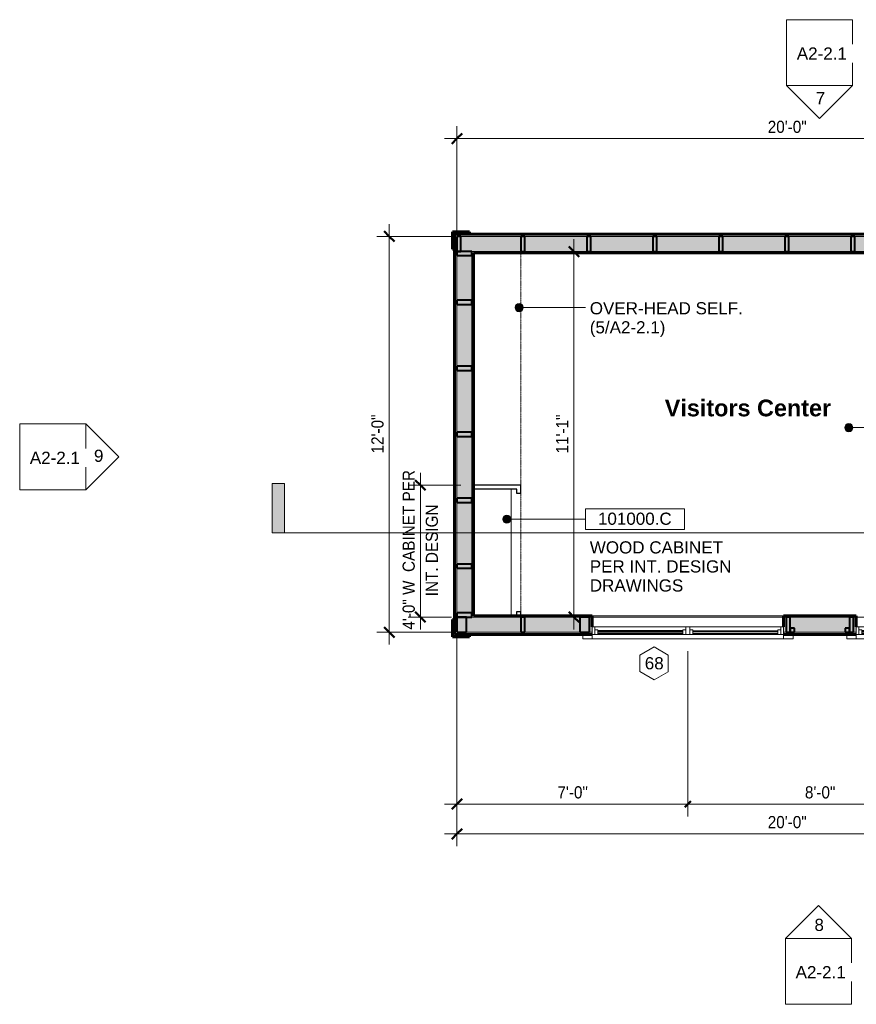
# Model space of a CAD drawing. Header units: inches. Extents: x -369 to 229, y -700 to -329.
# Tile 1 of 3: x -369 to -65, y -700 to -342. Entities that reach past the tile are written whole.
import ezdxf

# ---------------------------------------------------------------- set-up
doc = ezdxf.new("R2010")
doc.units = ezdxf.units.IN
doc.header["$MEASUREMENT"] = 0
doc.linetypes.add('1B Hidden Short', pattern=[0.125, 0.09375, -0.03125])
doc.linetypes.add('3B Center Short', pattern=[0.59375, 0.375, -0.0625, 0.09375, -0.0625])
for name, color, linetype, lineweight in [('A-ANNO-DIMS', 1, 'Continuous', 9), ('A-ANNO-DIMS-48', 1, 'Continuous', 9), ('A-ANNO-NOTE', 2, 'Continuous', 9), ('A-ANNO-SYMB', 6, 'Continuous', 9), ('A-ANNO-TEXT', 2, 'Continuous', 9), ('A-AREA-IDEN', 2, 'Continuous', 9), ('A-DETL', 5, 'Continuous', 9), ('A-GLAZ', 6, 'Continuous', 18), ('A-GLAZ-GLAS', 6, 'Continuous', 40), ('A-GLAZ-IDEN', 6, 'Continuous', 9), ('A-WALL', 2, 'Continuous', 60), ('A-WALL-PATT', 2, 'Continuous', 60), ('I-WALL', 2, 'Continuous', 18), ('S-BEAM', 4, 'Continuous', 9)]:
    doc.layers.add(name, color=color, linetype=linetype, lineweight=lineweight)
doc.styles.add('Arial', font='arial.ttf', dxfattribs={"height": 4.425898})
doc.styles.add('Arial_1', font='arial.ttf', dxfattribs={"width": 0.9, "height": 4.425898})
doc.styles.add('Arial_B', font='arialbd.ttf', dxfattribs={"height": 6.088537})
doc.dimstyles.new('Linear_-_3_32__Arial_2', dxfattribs={"dimscale": 12, "dimtxt": 4.5, "dimasz": 0.3125, "dimexe": 0.375, "dimexo": 0.375, "dimgap": 0.0625, "dimtad": 1, "dimdec": 3, "dimrnd": 0.125, "dimzin": 3, "dimdsep": 46, "dimlunit": 4, "dimtxsty": 'Arial_1', "dimblk1": 'OBLIQUE', "dimblk2": 'OBLIQUE', "dimsah": 1, "dimcen": 0.09, "dimdle": 0.375, "dimazin": 0, "dimtfac": 1, "dimtdec": 3, "dimtix": 1, "dimtmove": 0, "dimatfit": 3, "dimfxl": 1, "dimtvp": 1, "dimfrac": 2, "dimtolj": 1, "dimtzin": 0, "dimarcsym": 2})
doc.dimstyles.new('Linear_-_3_32__Arial_2_1', dxfattribs={"dimscale": 12, "dimtxt": 4.5, "dimasz": 0.1875, "dimexe": 0.375, "dimexo": 0.375, "dimgap": 0.0625, "dimtad": 1, "dimdec": 3, "dimrnd": 0.125, "dimzin": 3, "dimdsep": 46, "dimlunit": 4, "dimtxsty": 'Arial_1', "dimblk1": 'OBLIQUE', "dimblk2": 'OBLIQUE', "dimsah": 1, "dimcen": 0.09, "dimdle": 0.375, "dimazin": 0, "dimtfac": 1, "dimtdec": 3, "dimtix": 1, "dimtmove": 0, "dimatfit": 3, "dimfxl": 1, "dimtvp": 1, "dimfrac": 2, "dimtolj": 1, "dimtzin": 0, "dimarcsym": 2})
doc.dimstyles.new('Linear_-_3_32__Arial_2_3', dxfattribs={"dimscale": 12, "dimtxt": 4.5, "dimasz": 0.1875, "dimexe": 0.375, "dimexo": 0.375, "dimgap": 0.0625, "dimtad": 1, "dimdec": 3, "dimrnd": 0.125, "dimzin": 3, "dimdsep": 46, "dimlunit": 4, "dimtxsty": 'Arial_1', "dimblk1": 'OBLIQUE', "dimblk2": 'OBLIQUE', "dimsah": 1, "dimcen": 0.09, "dimdle": 0.375, "dimazin": 0, "dimtfac": 1, "dimtdec": 3, "dimtix": 1, "dimtmove": 0, "dimatfit": 3, "dimfxl": 1, "dimtvp": 1, "dimfrac": 2, "dimtolj": 1, "dimtzin": 0, "dimarcsym": 2})
doc.dimstyles.new('Linear_-_3_32__Arial_Utility_Plans', dxfattribs={"dimscale": 12, "dimtxt": 4.5, "dimasz": 0.3125, "dimexe": 0.375, "dimexo": 0.375, "dimgap": 0.0625, "dimtad": 1, "dimrnd": 0.25, "dimzin": 3, "dimdsep": 46, "dimlunit": 4, "dimtxsty": 'Arial_1', "dimblk1": 'OBLIQUE', "dimblk2": 'OBLIQUE', "dimsah": 1, "dimcen": 0.09, "dimdle": 0.375, "dimazin": 0, "dimtfac": 1, "dimtix": 1, "dimtmove": 0, "dimatfit": 3, "dimfxl": 1, "dimtvp": 1, "dimfrac": 2, "dimtolj": 1, "dimtzin": 0, "dimarcsym": 2})
pattern_1 = [(135, (0, 0), (-4.006467, -4.006467), [])]
pattern_2 = [(0, (0, 0), (15.36, 3.84), [0.634, -10.886, 0.634, -10.886, -61.44]), (0, (0, 0), (15.36, 3.84), [-23.04, 0.634, -22.406, 0.634, -10.886, -26.88]), (0, (0, 0), (15.36, 3.84), [-57.6, 0.634, -7.046, 0.634, -18.566]), (120, (5.76, 1.92), (-11.005538, 11.38215), [0.634, -10.886, 0.634, -10.886, -61.44]), (120, (5.76, 1.92), (-11.005538, 11.38215), [-23.04, 0.634, -22.406, 0.634, -10.886, -26.88]), (120, (5.76, 1.92), (-11.005538, 11.38215), [-57.6, 0.634, -7.046, 0.634, -18.566]), (240, (7.68, 9.6), (-4.354462, -15.22215), [0.634, -10.886, 0.634, -10.886, -61.44]), (240, (7.68, 9.6), (-4.354462, -15.22215), [-23.04, 0.634, -22.406, 0.634, -10.886, -26.88]), (240, (7.68, 9.6), (-4.354462, -15.22215), [-57.6, 0.634, -7.046, 0.634, -18.566])]
pattern_3 = [(45, (0, 0), (-4.006467, 4.006467), []), (135, (0, 0), (-4.006467, -4.006467), [])]

# ---------------------------------------------------------------- blocks, each defined once
blk = doc.blocks.new('Double Casement - _2_211510CS-2777844-First Floor Plan Visitors Center')
at = {"layer": 'A-GLAZ'}
for p, q in [((-34.75, 4.94), (-38.25, 4.94)), ((-38.25, 4.94), (-38.25, 3.44)), ((-34.75, 3.44), (-34.75, 4.94)), ((-34.75, 4.94), (34.75, 4.94)), ((38.25, 4.94), (34.75, 4.94)), ((34.75, 4.94), (34.75, 3.44)), ((38.25, 3.44), (38.25, 4.94)), ((34.75, 3.44), (-34.75, 3.44)), ((-34.75, 3.44), (-34.75, 0.56)), ((-34.75, 0.56), (34.75, 0.56)), ((-33.83, 0.56), (-33.83, 3.44)), ((-33.83, 3.44), (-32.68, 3.44)), ((-32.68, 1.72), (-33.83, 1.72)), ((-32.68, 3.44), (-32.68, 1.72)), ((-1.86, 3.44), (-0.73, 3.44)), ((-1.86, 1.72), (-1.86, 3.44)), ((-0.73, 1.72), (-1.86, 1.72)), ((-0.73, 3.44), (-0.73, 0.56)), ((0.73, 3.44), (0.73, 0.56)), ((1.86, 3.44), (0.73, 3.44)), ((0.73, 1.72), (1.86, 1.72)), ((1.86, 1.72), (1.86, 3.44)), ((33.83, 3.44), (32.68, 3.44)), ((32.68, 3.44), (32.68, 1.72)), ((32.68, 1.72), (33.83, 1.72)), ((33.83, 3.44), (33.83, 0.56)), ((34.75, 0.56), (34.75, 3.44))]:
    blk.add_line(p, q, dxfattribs=at)
at = {"layer": 'A-GLAZ-GLAS'}
for p, q in [((-1.86, 3.13), (-32.68, 3.13)), ((-1.86, 2.12), (-32.68, 2.12)), ((1.86, 3.05), (32.68, 3.05)), ((1.86, 2.18), (32.68, 2.18))]:
    blk.add_line(p, q, dxfattribs=at)
blk = doc.blocks.new('Dimension Lumber - 2x6-1930832-First Floor Plan Visitors Center')
at = {"layer": 'S-BEAM', "lineweight": 40}
for p, q in [((-41.54, -420.67), (-43.04, -420.67)), ((-43.04, -420.67), (-43.04, -426.17)), ((-41.54, -426.17), (-41.54, -420.67)), ((-43.04, -426.17), (-41.54, -426.17))]:
    blk.add_line(p, q, dxfattribs=at)
blk = doc.blocks.new('Dimension Lumber - 2x6-1930837-First Floor Plan Visitors Center')
at = {"layer": 'S-BEAM', "lineweight": 40}
for p, q in [((-204.79, -467.92), (-210.29, -467.92)), ((-210.29, -467.92), (-210.29, -469.42)), ((-204.79, -469.42), (-204.79, -467.92)), ((-210.29, -469.42), (-204.79, -469.42))]:
    blk.add_line(p, q, dxfattribs=at)
blk = doc.blocks.new('Dimension Lumber - 2x6-1930838-First Floor Plan Visitors Center')
at = {"layer": 'S-BEAM', "lineweight": 40}
for p, q in [((-204.79, -515.92), (-210.29, -515.92)), ((-210.29, -515.92), (-210.29, -517.42)), ((-210.29, -517.42), (-204.79, -517.42)), ((-204.79, -517.42), (-204.79, -515.92))]:
    blk.add_line(p, q, dxfattribs=at)
blk = doc.blocks.new('Dimension Lumber - 2x6-1930854-First Floor Plan Visitors Center')
at = {"layer": 'S-BEAM', "lineweight": 40}
for p, q in [((-204.79, -443.92), (-210.29, -443.92)), ((-210.29, -443.92), (-210.29, -445.42)), ((-204.79, -445.42), (-204.79, -443.92)), ((-210.29, -445.42), (-204.79, -445.42))]:
    blk.add_line(p, q, dxfattribs=at)
blk = doc.blocks.new('Dimension Lumber - 2x6-1930843-First Floor Plan Visitors Center')
at = {"layer": 'S-BEAM', "lineweight": 40}
for p, q in [((-185.54, -559.17), (-187.04, -559.17)), ((-187.04, -559.17), (-187.04, -564.67)), ((-185.54, -564.67), (-185.54, -559.17)), ((-187.04, -564.67), (-185.54, -564.67))]:
    blk.add_line(p, q, dxfattribs=at)
blk = doc.blocks.new('Dimension Lumber - 2x2-2030656-First Floor Plan Visitors Center')
at = {"layer": 'S-BEAM', "lineweight": 40}
for p, q in [((-87.54, -563.17), (-89.04, -563.17)), ((-89.04, -563.17), (-89.04, -564.67)), ((-89.04, -564.67), (-87.54, -564.67)), ((-87.54, -564.67), (-87.54, -563.17))]:
    blk.add_line(p, q, dxfattribs=at)
blk = doc.blocks.new('Dimension Lumber - 2x6-2030702-First Floor Plan Visitors Center')
at = {"layer": 'S-BEAM'}
blk.add_line((-161.04, -559.17), (-91.54, -559.17), dxfattribs=at)
blk = doc.blocks.new('Dimension Lumber - 4x6-2698891-First Floor Plan Visitors Center')
at = {"layer": 'S-BEAM', "lineweight": 40}
for p, q in [((-162.04, -559.17), (-165.54, -559.17)), ((-165.54, -559.17), (-165.54, -564.67)), ((-162.04, -564.67), (-162.04, -559.17)), ((-165.54, -564.67), (-162.04, -564.67))]:
    blk.add_line(p, q, dxfattribs=at)
blk = doc.blocks.new('Dimension Lumber - 2x6-2817566-First Floor Plan Visitors Center')
at = {"layer": 'S-BEAM', "lineweight": 40}
for p, q in [((-89.04, -559.17), (-90.54, -559.17)), ((-90.54, -559.17), (-90.54, -564.67)), ((-89.04, -564.67), (-89.04, -559.17)), ((-90.54, -564.67), (-89.04, -564.67))]:
    blk.add_line(p, q, dxfattribs=at)
blk = doc.blocks.new('Dimension Lumber - 2x6-1930846-First Floor Plan Visitors Center')
at = {"layer": 'S-BEAM'}
blk.add_line((-65.04, -559.17), (4.46, -559.17), dxfattribs=at)
blk = doc.blocks.new('Dimension Lumber - 2x6-1930878-First Floor Plan Visitors Center')
at = {"layer": 'S-BEAM', "lineweight": 40}
for p, q in [((-204.79, -491.92), (-210.29, -491.92)), ((-210.29, -491.92), (-210.29, -493.42)), ((-210.29, -493.42), (-204.79, -493.42)), ((-204.79, -493.42), (-204.79, -491.92))]:
    blk.add_line(p, q, dxfattribs=at)
blk = doc.blocks.new('Dimension Lumber - 2x6-2032261-First Floor Plan Visitors Center')
at = {"layer": 'S-BEAM', "lineweight": 40}
for p, q in [((-204.79, -539.92), (-210.29, -539.92)), ((-210.29, -539.92), (-210.29, -541.42)), ((-204.79, -541.42), (-204.79, -539.92)), ((-210.29, -541.42), (-204.79, -541.42))]:
    blk.add_line(p, q, dxfattribs=at)
blk = doc.blocks.new('Section - 3_32_ x 3_8_-54337-First Floor Plan Visitors Center')
at = {"layer": 'A-ANNO-SYMB'}
blk.add_hatch(color=256, dxfattribs=at).paths.add_polyline_path([(0, 0.375), (0, 0), (-0.09375, 0), (-0.09375, 0.375)], flags=0)
for p, q in [((0, 0.375), (-0.09375, 0.375)), ((-0.09375, 0.375), (-0.09375, 0)), ((0, 0), (0, 0.375)), ((-0.09375, 0), (0, 0))]:
    blk.add_line(p, q, dxfattribs=at)
blk = doc.blocks.new('Elevation - Detail Number-151647-First Floor Plan Visitors Center')
at = {"layer": 'A-ANNO-SYMB'}
for p, q in [((-0.25, -0.25), (-0.25, 0.25)), ((-0.25, 0.25), (0.25, 0.25)), ((0.25, 0.25), (0.25, -0.25)), ((0.25, -0.25), (-0.25, -0.25))]:
    blk.add_line(p, q, dxfattribs=at)
blk = doc.blocks.new('Elevation - Detail Number-151370-First Floor Plan Visitors Center')
at = {"layer": 'A-ANNO-SYMB'}
for p, q in [((0, 0.25), (-0.25, 0)), ((0.25, 0), (0, 0.25)), ((-0.25, 0), (0.25, 0))]:
    blk.add_line(p, q, dxfattribs=at)
blk = doc.blocks.new('DIMBLOCK1-First Floor Plan Visitors Center')
at = {"layer": 'A-ANNO-DIMS-48', "transparency": 16777216}
for p, q in [((-210.29, -418.73), (-210.29, -380.57)), ((29.71, -418.73), (29.71, -380.57)), ((-214.79, -385.07), (34.21, -385.07)), ((-210.29, -385.07), (-210.29, -418.73)), ((29.71, -385.07), (29.71, -418.73))]:
    blk.add_line(p, q, dxfattribs=at)
at = {"layer": 'A-ANNO-DIMS-48', "lineweight": 50, "transparency": 16777216}
for p, q in [((-210.29, -385.07), (-208.41, -383.2)), ((29.71, -385.07), (31.59, -383.2)), ((-210.29, -385.07), (-212.16, -386.95)), ((29.71, -385.07), (27.84, -386.95))]:
    blk.add_line(p, q, dxfattribs=at)
at = {"layer": 'A-ANNO-DIMS-48', "color": 0, "transparency": 16777216, "insert": (-97.24, -378.58), "char_height": 4.426, "width": 16.6985, "attachment_point": 1, "line_spacing_factor": 0.938532, "style": 'Arial_1'}
blk.add_mtext('20\'-0"', dxfattribs=at)
blk = doc.blocks.new('_Oblique')
at = {"color": 0, "linetype": 'ByBlock', "lineweight": -2}
blk.add_line((-0.5, -0.5), (0.5, 0.5), dxfattribs=at)
blk = doc.blocks.new('DIMBLOCK4-First Floor Plan Visitors Center')
at = {"layer": 'A-ANNO-DIMS-48', "transparency": 16777216}
for p, q in [((29.71, -563.67), (29.71, -642.52)), ((29.71, -638.02), (29.71, -563.67)), ((-210.29, -566.61), (-210.29, -642.52)), ((-210.29, -638.02), (-210.29, -566.61)), ((-214.79, -638.02), (34.21, -638.02))]:
    blk.add_line(p, q, dxfattribs=at)
at = {"layer": 'A-ANNO-DIMS-48', "lineweight": 50, "transparency": 16777216}
for p, q in [((-210.29, -638.02), (-208.41, -636.15)), ((29.71, -638.02), (31.59, -636.15)), ((-210.29, -638.02), (-212.16, -639.9)), ((29.71, -638.02), (27.84, -639.9))]:
    blk.add_line(p, q, dxfattribs=at)
at = {"layer": 'A-ANNO-DIMS-48', "color": 0, "transparency": 16777216, "insert": (-97.24, -631.53), "char_height": 4.426, "width": 16.6985, "attachment_point": 1, "line_spacing_factor": 0.938532, "style": 'Arial_1'}
blk.add_mtext('20\'-0"', dxfattribs=at)
blk = doc.blocks.new('Window Tag - Window Tag-41068-First Floor Plan Visitors Center')
at = {"layer": 'A-GLAZ-IDEN'}
for p, q in [((0, 0.125), (-0.1071, 0.0619)), ((0, 0.125), (0.107, 0.062)), ((-0.1071, 0.0619), (-0.1071, -0.0619)), ((0.107, 0.062), (0.107, -0.0624)), ((-0.1071, -0.0619), (0, -0.125)), ((0, -0.125), (0.107, -0.0624))]:
    blk.add_line(p, q, dxfattribs=at)
blk = doc.blocks.new('DIMBLOCK5-First Floor Plan Visitors Center')
at = {"layer": 'A-ANNO-DIMS-48', "transparency": 16777216}
for p, q in [((-210.29, -566.61), (-210.29, -631.7)), ((-210.29, -627.2), (-210.29, -566.61)), ((-126.29, -571.54), (-126.29, -631.7)), ((-214.79, -627.2), (-126.29, -627.2))]:
    blk.add_line(p, q, dxfattribs=at)
at = {"layer": 'A-ANNO-DIMS-48', "linetype": '3B Center Short', "transparency": 16777216}
blk.add_line((-126.29, -627.2), (-126.29, -571.54), dxfattribs=at)
at = {"layer": 'A-ANNO-DIMS-48', "lineweight": 50, "transparency": 16777216}
for p, q in [((-210.29, -627.2), (-208.41, -625.33)), ((-126.29, -627.2), (-125.16, -626.08)), ((-210.29, -627.2), (-212.16, -629.08)), ((-126.29, -627.2), (-127.41, -628.33))]:
    blk.add_line(p, q, dxfattribs=at)
at = {"layer": 'A-ANNO-DIMS-48', "color": 0, "transparency": 16777216, "insert": (-173.72, -620.71), "char_height": 4.426, "width": 13.0431, "attachment_point": 1, "line_spacing_factor": 0.938532, "style": 'Arial_1'}
blk.add_mtext('7\'-0"', dxfattribs=at)
blk = doc.blocks.new('DIMBLOCK6-First Floor Plan Visitors Center')
at = {"layer": 'A-ANNO-DIMS-48', "transparency": 16777216}
for p, q in [((-126.29, -571.54), (-126.29, -631.7)), ((-30.29, -571.54), (-30.29, -631.7)), ((-126.29, -627.2), (-30.29, -627.2))]:
    blk.add_line(p, q, dxfattribs=at)
at = {"layer": 'A-ANNO-DIMS-48', "linetype": '3B Center Short', "transparency": 16777216}
for p, q in [((-126.29, -627.2), (-126.29, -571.54)), ((-30.29, -627.2), (-30.29, -571.54))]:
    blk.add_line(p, q, dxfattribs=at)
at = {"layer": 'A-ANNO-DIMS-48', "lineweight": 50, "transparency": 16777216}
for p, q in [((-126.29, -627.2), (-125.16, -626.08)), ((-30.29, -627.2), (-29.16, -626.08)), ((-126.29, -627.2), (-127.41, -628.33)), ((-30.29, -627.2), (-31.41, -628.33))]:
    blk.add_line(p, q, dxfattribs=at)
at = {"layer": 'A-ANNO-DIMS-48', "color": 0, "transparency": 16777216, "insert": (-83.72, -620.71), "char_height": 4.426, "width": 13.0431, "attachment_point": 1, "line_spacing_factor": 0.938532, "style": 'Arial_1'}
blk.add_mtext('8\'-0"', dxfattribs=at)
blk = doc.blocks.new('DIMBLOCK8-First Floor Plan Visitors Center')
at = {"layer": 'A-ANNO-DIMS-48', "lineweight": 50, "transparency": 16777216}
for p, q in [((-234.89, -420.67), (-236.76, -418.79)), ((-234.89, -420.67), (-233.01, -422.54)), ((-234.89, -564.67), (-236.76, -562.79)), ((-234.89, -564.67), (-233.01, -566.54))]:
    blk.add_line(p, q, dxfattribs=at)
at = {"layer": 'A-ANNO-DIMS-48', "transparency": 16777216}
for p, q in [((-234.89, -416.17), (-234.89, -569.17)), ((-212.22, -420.67), (-239.39, -420.67)), ((-234.89, -420.67), (-212.22, -420.67)), ((-212.22, -564.67), (-239.39, -564.67)), ((-234.89, -564.67), (-212.22, -564.67))]:
    blk.add_line(p, q, dxfattribs=at)
at = {"layer": 'A-ANNO-DIMS-48', "color": 0, "transparency": 16777216, "insert": (-241.38, -499.63), "char_height": 4.426, "width": 16.6985, "attachment_point": 1, "rotation": 90, "line_spacing_factor": 0.938532, "style": 'Arial_1'}
blk.add_mtext('12\'-0"', dxfattribs=at)
blk = doc.blocks.new('DIMBLOCK10-First Floor Plan Visitors Center')
at = {"layer": 'A-ANNO-DIMS-48', "transparency": 16777216}
for p, q in [((-167.72, -421.67), (-167.72, -563.67)), ((-169.57, -426.17), (-163.22, -426.17)), ((-167.72, -426.17), (-169.57, -426.17)), ((-166.54, -559.17), (-172.22, -559.17)), ((-167.72, -559.17), (-166.54, -559.17))]:
    blk.add_line(p, q, dxfattribs=at)
at = {"layer": 'A-ANNO-DIMS-48', "lineweight": 50, "transparency": 16777216}
for p, q in [((-167.72, -426.17), (-169.6, -424.29)), ((-167.72, -426.17), (-165.85, -428.04)), ((-167.72, -559.17), (-169.6, -557.29)), ((-167.72, -559.17), (-165.85, -561.04))]:
    blk.add_line(p, q, dxfattribs=at)
at = {"layer": 'A-ANNO-DIMS-48', "color": 0, "transparency": 16777216, "insert": (-174.21, -499.63), "char_height": 4.426, "width": 16.6985, "attachment_point": 1, "rotation": 90, "line_spacing_factor": 0.938532, "style": 'Arial_1'}
blk.add_mtext('11\'-1"', dxfattribs=at)
blk = doc.blocks.new('DIMBLOCK12-First Floor Plan Visitors Center')
at = {"layer": 'A-ANNO-DIMS-48', "transparency": 16777216}
for p, q in [((-223.53, -563.67), (-223.53, -506.67)), ((-208.79, -511.17), (-228.03, -511.17)), ((-223.53, -511.17), (-208.79, -511.17)), ((-212.22, -559.17), (-228.03, -559.17)), ((-223.53, -559.17), (-212.22, -559.17))]:
    blk.add_line(p, q, dxfattribs=at)
at = {"layer": 'A-ANNO-DIMS-48', "lineweight": 50, "transparency": 16777216}
for p, q in [((-223.53, -511.17), (-225.41, -509.29)), ((-223.53, -511.17), (-221.66, -513.04)), ((-223.53, -559.17), (-225.41, -557.29)), ((-223.53, -559.17), (-221.66, -561.04))]:
    blk.add_line(p, q, dxfattribs=at)
at = {"layer": 'A-ANNO-DIMS-48', "color": 0, "transparency": 16777216, "char_height": 4.4259, "attachment_point": 1, "rotation": 90, "line_spacing_factor": 0.938532, "style": 'Arial_1'}
for s, insert, width in [('4\'-0" W  CABINET PER', (-230.02, -563.73), 68.5385), ('INT. DESIGN', (-221.6, -551.58), 39.3785)]:
    blk.add_mtext(s, dxfattribs=dict(at, insert=insert, width=width))
blk = doc.blocks.new('Keynote Tag - Keynote Number - Boxed - Small-135510-First Floor Plan Visitors Center')
at = {"layer": 'A-ANNO-NOTE'}
for p, q in [((-0.375, -0.0792), (-0.375, 0.0781)), ((-0.375, 0.0781), (0.375, 0.0781)), ((0.375, 0.0781), (0.375, -0.0792)), ((-0.375, -0.0792), (0.375, -0.0792))]:
    blk.add_line(p, q, dxfattribs=at)

msp = doc.modelspace()

# ---------------------------------------------------------------- hatches: boundary and pattern name
at = {"layer": 'A-ANNO-NOTE'}
h = msp.add_hatch(color=256, dxfattribs=at)
edge = h.paths.add_edge_path(flags=0)
edge.add_arc((-67.7394, -490.2444), 1.5, 0, 360)
h = msp.add_hatch(color=256, dxfattribs=at)
edge = h.paths.add_edge_path(flags=0)
edge.add_arc((-192.1028, -523.539), 1.5, 0, 360)
at = {"layer": 'A-ANNO-TEXT'}
h = msp.add_hatch(color=7, dxfattribs=at)
edge = h.paths.add_edge_path(flags=0)
edge.add_arc((-187.6181, -446.5578), 1.5, 0, 360)
at = {"layer": 'A-WALL-PATT', "lineweight": 9}
h = msp.add_hatch(dxfattribs=at)
h.set_pattern_fill('FP_3', color=256, style=0, pattern_type=2)
h.set_pattern_definition(pattern_3)
h.paths.add_polyline_path([(-211.1611, -425.2929), (-211.1611, -419.7929), (-205.6611, -419.7929), (-205.6611, -419.0429), (-211.9111, -419.0429), (-211.9111, -425.2929)], flags=0)
h = msp.add_hatch(dxfattribs=at)
h.set_pattern_fill('FP_1', color=256, style=0, pattern_type=2)
h.set_pattern_definition(pattern_1)
h.paths.add_polyline_path([(-211.1611, -420.1679), (30.5889, -420.1679), (30.5889, -419.7929), (-211.1611, -419.7929)], flags=0)
h = msp.add_hatch(dxfattribs=at)
h.set_pattern_fill('FP_1', color=256, style=0, pattern_type=2)
h.set_pattern_definition(pattern_1)
h.paths.add_polyline_path([(-210.7861, -565.5429), (-210.7861, -420.1679), (-211.1611, -420.1679), (-211.1611, -565.5429)], flags=0)
at = {"layer": 'A-WALL-PATT'}
for points in [[(24.2139, -426.1679), (29.7139, -426.1679), (29.7139, -420.6679), (-210.2861, -420.6679), (-210.2861, -426.1679), (-107.1949, -426.1679)], [(-210.2861, -564.6679), (-204.7861, -564.6679), (-204.7861, -426.1679), (-210.2861, -426.1679), (-210.2861, -520.2244)]]:
    msp.add_hatch(color=256, dxfattribs=at).paths.add_polyline_path(points, flags=0)
at = {"layer": 'A-WALL-PATT', "lineweight": 9}
h = msp.add_hatch(dxfattribs=at)
h.set_pattern_fill('FP_2', color=256, style=0, pattern_type=2)
h.set_pattern_definition(pattern_2)
h.paths.add_polyline_path([(-204.7861, -426.6679), (24.2139, -426.6679), (24.2139, -426.1679), (-204.7861, -426.1679)], flags=0)
h = msp.add_hatch(dxfattribs=at)
h.set_pattern_fill('FP_2', color=256, style=0, pattern_type=2)
h.set_pattern_definition(pattern_2)
h.paths.add_polyline_path([(-204.2861, -559.1679), (-204.2861, -426.6679), (-204.7861, -426.6679), (-204.7861, -559.1679)], flags=0)
h = msp.add_hatch(dxfattribs=at)
h.set_pattern_fill('FP_2', color=256, style=0, pattern_type=2)
h.set_pattern_definition(pattern_2)
h.paths.add_polyline_path([(24.2139, -559.1679), (24.2139, -558.6679), (4.4639, -558.6679), (4.4639, -559.1679), (21.1481, -559.1679)], flags=0)
h.paths.add_polyline_path([(-65.0361, -559.1679), (-65.0361, -558.6679), (-91.5361, -558.6679), (-91.5361, -559.1679)], flags=0)
h.paths.add_polyline_path([(-204.2861, -559.1679), (-161.0361, -559.1679), (-161.0361, -558.6679), (-204.2861, -558.6679)], flags=0)
h = msp.add_hatch(dxfattribs=at)
h.set_pattern_fill('FP_3', color=256, style=0, pattern_type=2)
h.set_pattern_definition(pattern_3)
h.paths.add_polyline_path([(-205.6611, -566.2929), (-205.6611, -565.5429), (-211.1611, -565.5429), (-211.1611, -560.0429), (-211.9111, -560.0429), (-211.9111, -566.2929)], flags=0)
at = {"layer": 'A-WALL-PATT'}
h = msp.add_hatch(color=256, dxfattribs=at)
h.paths.add_polyline_path([(-204.7861, -564.6679), (-161.0361, -564.6679), (-161.0361, -559.1679), (-204.7861, -559.1679)], flags=0)
h.paths.add_polyline_path([(29.7139, -564.6679), (29.7139, -559.1679), (4.4639, -559.1679), (4.4639, -564.6679), (21.1481, -564.6679)], flags=0)
h.paths.add_polyline_path([(-65.0361, -564.6679), (-65.0361, -559.1679), (-91.5361, -559.1679), (-91.5361, -564.6679)], flags=0)
at = {"layer": 'A-WALL-PATT', "lineweight": 9}
h = msp.add_hatch(dxfattribs=at)
h.set_pattern_fill('FP_1', color=256, style=0, pattern_type=2)
h.set_pattern_definition(pattern_1)
h.paths.add_polyline_path([(30.5889, -565.5429), (30.5889, -565.1679), (4.4639, -565.1679), (4.4639, -565.5429), (21.1481, -565.5429)], flags=0)
h.paths.add_polyline_path([(-210.7861, -565.5429), (-161.0361, -565.5429), (-161.0361, -565.1679), (-210.7861, -565.1679)], flags=0)
h.paths.add_polyline_path([(-91.5361, -565.5429), (-65.0361, -565.5429), (-65.0361, -565.1679), (-91.5361, -565.1679)], flags=0)

# ---------------------------------------------------------------- linework, layer by layer
at = {"layer": 'A-ANNO-NOTE'}
for p, q in [((-67.7394, -490.2444), (-50.7685, -490.2444)), ((-192.1028, -523.539), (-176.4983, -523.539)), ((-176.4983, -523.539), (-163.5563, -523.539))]:
    msp.add_line(p, q, dxfattribs=at)
for centre in [(-67.7394, -490.2444), (-192.1028, -523.539)]:
    msp.add_circle(centre, 1.5, dxfattribs=at)
at = {"layer": 'A-ANNO-SYMB'}
msp.add_line((151.7856, -528.5607), (-272.9901, -528.5607), dxfattribs=at)
at = {"layer": 'A-ANNO-TEXT', "color": 7}
msp.add_line((-187.6181, -446.5578), (-163.4479, -446.5578), dxfattribs=at)
msp.add_circle((-187.6181, -446.5578), 1.5, dxfattribs=at)
at = {"layer": 'A-DETL', "linetype": '1B Hidden Short', "lineweight": 18}
msp.add_line((-187.0361, -426.1679), (-187.0361, -558.6679), dxfattribs=at)
at = {"layer": 'A-DETL', "lineweight": 30}
for p, q in [((-187.0361, -511.1679), (-204.2861, -511.1679)), ((-187.0361, -514.1679), (-187.0361, -511.1679)), ((-188.5361, -512.6679), (-204.2861, -512.6679)), ((-188.5361, -514.1679), (-188.5361, -512.6679)), ((-187.0361, -514.1679), (-188.5361, -514.1679)), ((-188.5361, -558.6679), (-188.5361, -557.1679)), ((-188.5361, -557.1679), (-187.0361, -557.1679)), ((-187.0361, -558.6679), (-187.0361, -557.1679))]:
    msp.add_line(p, q, dxfattribs=at)
at = {"layer": 'A-DETL'}
msp.add_line((-190.5361, -512.6679), (-190.5361, -558.6679), dxfattribs=at)
at = {"layer": 'A-WALL'}
for p, q in [((-205.6611, -419.0429), (-211.9111, -419.0429)), ((-211.9111, -419.0429), (-211.9111, -425.2929)), ((-205.6611, -419.7929), (-205.6611, -419.0429)), ((-211.1611, -425.2929), (-211.1611, -419.7929)), ((-211.1611, -419.7929), (-205.6611, -419.7929)), ((-211.9111, -425.2929), (-211.1611, -425.2929)), ((-211.1611, -560.0429), (-211.9111, -560.0429)), ((-211.9111, -560.0429), (-211.9111, -566.2929)), ((-211.1611, -565.5429), (-211.1611, -560.0429)), ((-205.6611, -565.5429), (-211.1611, -565.5429)), ((-205.6611, -566.2929), (-205.6611, -565.5429)), ((-211.9111, -566.2929), (-205.6611, -566.2929))]:
    msp.add_line(p, q, dxfattribs=at)
at = {"layer": 'I-WALL'}
for p, q in [((-210.7861, -420.1679), (30.2139, -420.1679)), ((-210.7861, -565.1679), (-210.7861, -420.1679)), ((-210.2861, -420.6679), (29.7139, -420.6679)), ((-210.2861, -564.6679), (-210.2861, -420.6679)), ((-204.7861, -426.1679), (24.2139, -426.1679)), ((-204.7861, -559.1679), (-204.7861, -426.1679)), ((-161.0361, -558.6679), (-91.5361, -558.6679)), ((-204.7861, -559.1679), (-161.0361, -559.1679)), ((-91.5361, -559.1679), (-65.0361, -559.1679)), ((-210.7861, -565.1679), (-161.0361, -565.1679)), ((-210.2861, -564.6679), (-161.0361, -564.6679)), ((-91.5361, -564.6679), (-65.0361, -564.6679)), ((-91.5361, -565.1679), (-65.0361, -565.1679))]:
    msp.add_line(p, q, dxfattribs=at)
at = {"layer": 'I-WALL', "lineweight": 60}
for p, q in [((25.0889, -419.7929), (-205.6611, -419.7929)), ((-211.1611, -425.2929), (-211.1611, -560.0429)), ((-204.2861, -426.6679), (23.7139, -426.6679)), ((-204.2861, -558.6679), (-204.2861, -426.6679)), ((-161.0361, -558.6679), (-204.2861, -558.6679)), ((-161.0361, -562.6679), (-161.0361, -558.6679)), ((-65.0361, -558.6679), (-91.5361, -558.6679)), ((-91.5361, -558.6679), (-91.5361, -562.6679)), ((-65.0361, -562.6679), (-65.0361, -558.6679)), ((-205.6611, -565.5429), (-161.0361, -565.5429)), ((-91.5361, -565.5429), (-65.0361, -565.5429))]:
    msp.add_line(p, q, dxfattribs=at)
at = {"layer": 'S-BEAM', "lineweight": 40}
for p, q in [((-210.2861, -420.6679), (-210.2861, -426.1679)), ((-208.7861, -420.6679), (-210.2861, -420.6679)), ((-208.7861, -426.1679), (-208.7861, -420.6679)), ((-210.2861, -426.1679), (-208.7861, -426.1679)), ((-204.7861, -426.1679), (-210.2861, -426.1679)), ((-210.2861, -426.1679), (-210.2861, -427.6679)), ((-204.7861, -427.6679), (-204.7861, -426.1679)), ((-210.2861, -427.6679), (-204.7861, -427.6679)), ((-204.7861, -557.6679), (-210.2861, -557.6679)), ((-210.2861, -557.6679), (-210.2861, -559.1679)), ((-204.7861, -559.1679), (-204.7861, -557.6679)), ((-210.2861, -559.1679), (-204.7861, -559.1679)), ((-210.2861, -559.1679), (-210.2861, -564.6679)), ((-206.7861, -559.1679), (-210.2861, -559.1679)), ((-206.7861, -564.6679), (-206.7861, -559.1679)), ((-210.2861, -564.6679), (-206.7861, -564.6679))]:
    msp.add_line(p, q, dxfattribs=at)

# ---------------------------------------------------------------- block references
at = {"layer": 'A-ANNO-NOTE', "xscale": 47.99999999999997, "yscale": 47.99999999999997, "zscale": 47.99999999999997}
msp.add_blockref('Keynote Tag - Keynote Number - Boxed - Small-135510-First Floor Plan Visitors Center', (-145.5563, -523.5122), dxfattribs=at)
at = {"layer": 'A-ANNO-SYMB', "xscale": 47.99999999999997, "yscale": 47.99999999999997, "zscale": 47.99999999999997}
for name, p in [('Elevation - Detail Number-151647-First Floor Plan Visitors Center', (-78.3567, -353.8189)), ('Elevation - Detail Number-151647-First Floor Plan Visitors Center', (-357.25, -500.8954)), ('Section - 3_32_ x 3_8_-54337-First Floor Plan Visitors Center', (-272.9901, -528.5607)), ('Elevation - Detail Number-151370-First Floor Plan Visitors Center', (-78.7943, -676.0376)), ('Elevation - Detail Number-151647-First Floor Plan Visitors Center', (-78.7943, -688.0376))]:
    msp.add_blockref(name, p, dxfattribs=at)
at = {"layer": 'A-ANNO-SYMB', "extrusion": (0, 0, -1), "xscale": 47.99999999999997, "yscale": 47.99999999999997, "zscale": 47.99999999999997}
for p, rotation in [((78.3567, -365.8189), 180), ((345.25, -500.8954), 90.00000000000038)]:
    msp.add_blockref('Elevation - Detail Number-151370-First Floor Plan Visitors Center', p, dxfattribs=dict(at, rotation=rotation))
at = {"layer": 'A-GLAZ', "rotation": 180}
for p in [(-126.2861, -562.1054), (-30.2861, -562.1054)]:
    msp.add_blockref('Double Casement - _2_211510CS-2777844-First Floor Plan Visitors Center', p, dxfattribs=at)
at = {"layer": 'A-GLAZ-IDEN', "xscale": 47.99999999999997, "yscale": 47.99999999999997, "zscale": 47.99999999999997}
msp.add_blockref('Window Tag - Window Tag-41068-First Floor Plan Visitors Center', (-138.5634, -576.0429), dxfattribs=at)
at = {"layer": 'S-BEAM'}
for name, p in [('Dimension Lumber - 2x6-1930832-First Floor Plan Visitors Center', (-144, 0)), ('Dimension Lumber - 2x6-1930832-First Floor Plan Visitors Center', (-120, 0)), ('Dimension Lumber - 2x6-1930832-First Floor Plan Visitors Center', (-96, 0)), ('Dimension Lumber - 2x6-1930832-First Floor Plan Visitors Center', (-72, 0)), ('Dimension Lumber - 2x6-1930832-First Floor Plan Visitors Center', (-48, 0)), ('Dimension Lumber - 2x6-1930832-First Floor Plan Visitors Center', (-24, 0)), ('Dimension Lumber - 2x6-1930854-First Floor Plan Visitors Center', (0, 0)), ('Dimension Lumber - 2x6-1930837-First Floor Plan Visitors Center', (0, 0)), ('Dimension Lumber - 2x6-1930878-First Floor Plan Visitors Center', (0, 0)), ('Dimension Lumber - 2x6-1930838-First Floor Plan Visitors Center', (0, 0)), ('Dimension Lumber - 2x6-2032261-First Floor Plan Visitors Center', (0, 0)), ('Dimension Lumber - 2x6-1930843-First Floor Plan Visitors Center', (0, 0)), ('Dimension Lumber - 4x6-2698891-First Floor Plan Visitors Center', (0, 0)), ('Dimension Lumber - 2x6-2030702-First Floor Plan Visitors Center', (0, 0)), ('Dimension Lumber - 2x6-2817566-First Floor Plan Visitors Center', (0, 0)), ('Dimension Lumber - 2x6-2817566-First Floor Plan Visitors Center', (23, 0)), ('Dimension Lumber - 2x6-1930846-First Floor Plan Visitors Center', (0, 0)), ('Dimension Lumber - 2x2-2030656-First Floor Plan Visitors Center', (0, 0)), ('Dimension Lumber - 2x2-2030656-First Floor Plan Visitors Center', (20, 0))]:
    msp.add_blockref(name, p, dxfattribs=at)

# ---------------------------------------------------------------- texts
at = {"layer": 'A-ANNO-TEXT', "color": 7, "char_height": 4.425898, "attachment_point": 1, "line_spacing_factor": 0.938532, "style": 'Arial'}
for s, insert, width in [('OVER-HEAD SELF.\\P(5/A2-2.1)', (-161.9479, -444.5896), 66.204), ('WOOD CABINET\\PPER INT. DESIGN\\PDRAWINGS', (-161.9479, -531.5896), 61.29)]:
    msp.add_mtext(s, dxfattribs=dict(at, insert=insert, width=width))
at = {"layer": 'A-AREA-IDEN', "insert": (-104.4437, -480.0383), "char_height": 6.088537, "width": 70.128, "attachment_point": 2, "line_spacing_factor": 0.938532, "style": 'Arial_B'}
msp.add_mtext('Visitors Center', dxfattribs=at)
at = {"layer": 'A-GLAZ-IDEN', "insert": (-138.5157, -573.7349), "char_height": 4.4259, "width": 8.208, "attachment_point": 2, "line_spacing_factor": 0.938532, "style": 'Arial'}
msp.add_mtext('68', dxfattribs=at)

# ---------------------------------------------------------------- dimensions: what is measured, and where the dimension line sits
at = {"layer": 'A-ANNO-DIMS'}
for base, p1, p2, dimstyle, override, picture, middle in [((29.7139, -385.0743), (-210.2861, -423.2304), (29.7139, -423.2304), 'Linear_-_3_32__Arial_2', {"dimpost": '<>', "dimfxl": 240}, 'DIMBLOCK1-First Floor Plan Visitors Center', (-90.2861, -382.0646)), ((29.7139, -638.0233), (-210.2861, -562.1054), (29.7139, -559.1679), 'Linear_-_3_32__Arial_2', {"dimpost": '<>', "dimfxl": 240.017976}, 'DIMBLOCK4-First Floor Plan Visitors Center', (-90.2861, -635.0135)), ((-126.2861, -627.2036), (-210.2861, -562.1054), (-126.2861, -567.0429), 'Linear_-_3_32__Arial_2_1', {"dimpost": '<>', "dimfxl": 84.144987}, 'DIMBLOCK5-First Floor Plan Visitors Center', (-168.2861, -624.1939)), ((-30.2861, -627.2036), (-126.2861, -567.0429), (-30.2861, -567.0429), 'Linear_-_3_32__Arial_2_3', {"dimpost": '<>', "dimfxl": 96}, 'DIMBLOCK6-First Floor Plan Visitors Center', (-78.2861, -624.1939))]:
    dim = msp.add_linear_dim(base=base, p1=p1, p2=p2, dimstyle=dimstyle, override=override, dxfattribs=at)
    dim.commit()
    dim.dimension.update_dxf_attribs({"geometry": picture, "text_midpoint": middle})
for base, p1, p2, override, picture, middle in [((-234.8854, -564.6679), (-207.7236, -420.6679), (-207.7236, -564.6679), {"dimpost": '<>', "dimfxl": 144}, 'DIMBLOCK8-First Floor Plan Visitors Center', (-237.8951, -492.6679)), ((-167.7232, -559.1679), (-165.0715, -426.1679), (-162.0361, -559.1679), {"dimpost": '<>', "dimfxl": 133.034632}, 'DIMBLOCK10-First Floor Plan Visitors Center', (-170.6952, -492.6679))]:
    dim = msp.add_linear_dim(base=base, p1=p1, p2=p2, angle=90, dimstyle='Linear_-_3_32__Arial_2', override=override, dxfattribs=at)
    dim.commit()
    dim.dimension.update_dxf_attribs({"geometry": picture, "text_midpoint": middle})
dim = msp.add_linear_dim(base=(-223.5312, -511.1679), p1=(-207.7236, -559.1679), p2=(-204.2861, -511.1679), angle=90, text='4\'-0"W  CABINET PER\\XINT. DESIGN', dimstyle='Linear_-_3_32__Arial_Utility_Plans', override={"dimpost": '<>', "dimfxl": 48.12293}, dxfattribs=at)
dim.commit()
dim.dimension.update_dxf_attribs({"geometry": 'DIMBLOCK12-First Floor Plan Visitors Center', "text_midpoint": (-223.5312, -535.1679)})

# ---------------------------------------------------------------- next in the draw order: texts
at = {"layer": 'A-ANNO-NOTE', "insert": (-145.57, -521.156), "char_height": 4.4259, "width": 31.968, "attachment_point": 2, "line_spacing_factor": 0.938532, "style": 'Arial', "bg_fill": 3, "box_fill_scale": 1.25, "bg_fill_color": 0, "bg_fill_transparency": 0}
msp.add_mtext('101000.C', dxfattribs=at)
at = {"layer": 'A-ANNO-SYMB', "char_height": 4.4259, "attachment_point": 2, "line_spacing_factor": 0.938532, "style": 'Arial', "bg_fill": 3, "box_fill_scale": 1.25, "bg_fill_color": 0, "bg_fill_transparency": 0}
for s, insert, width in [('A2-2.1', (-77.5579, -351.9122), 21.708), ('7', (-78.0977, -368.1632), 4.104), ('A2-2.1', (-356.4512, -498.9887), 21.708), ('9', (-340.5221, -498.2528), 4.104), ('8', (-78.5353, -668.9261), 4.104), ('A2-2.1', (-77.9955, -686.1309), 21.708)]:
    msp.add_mtext(s, dxfattribs=dict(at, insert=insert, width=width))

doc.saveas('drawing.dxf')
